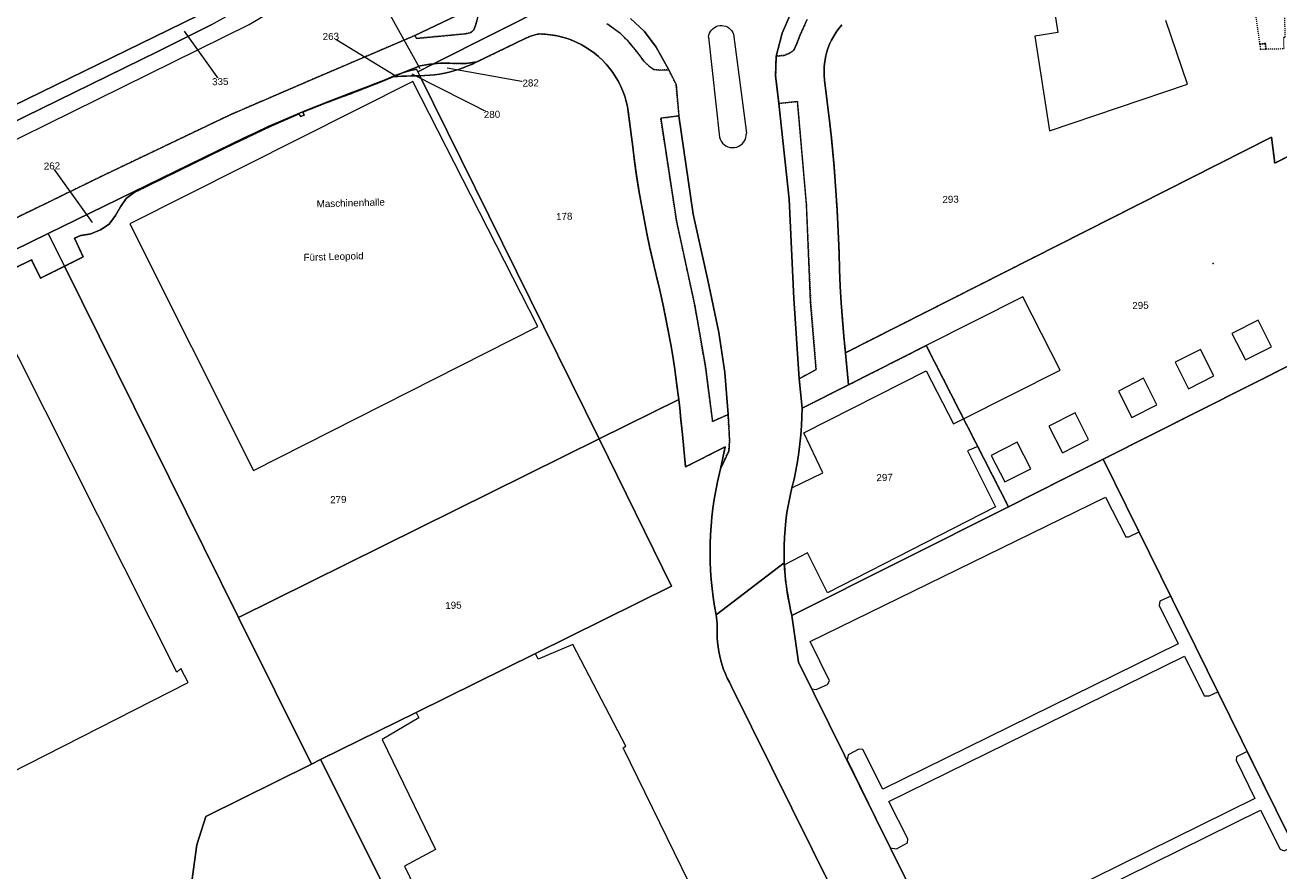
# Model space of a CAD drawing. Header units: millimetres. Extents: x -191 to 81095, y -508122 to 28741.
# Tile 152 of 255: x 5620 to 5745, y 10009 to 10093. Entities that reach past the tile are written whole.
import ezdxf

# ---------------------------------------------------------------- set-up
doc = ezdxf.new("R2010")
doc.units = ezdxf.units.MM
for name, pattern in [('VE22-087 DB - VST Hervest-Dorsten ALK VA2736$0$1', [0]), ('VE22-087 DB - VST Hervest-Dorsten ALK VA2736$0$2', [0.16, 0.06, -0.1]), ('VE22-087 DB - VST Hervest-Dorsten ALK VA2736$0$3', [0.26, 0.11, -0.15])]:
    doc.linetypes.add(name, pattern=pattern)
doc.layers.get('0').update_dxf_attribs({"color": 251})
for name, color, linetype, lineweight in [('VE22-087 DB - VST Hervest-Dorsten ALK VA2736$0$AX_BesondererBauwerkspunkt_G2100', 7, 'VE22-087 DB - VST Hervest-Dorsten ALK VA2736$0$1', 18), ('VE22-087 DB - VST Hervest-Dorsten ALK VA2736$0$AX_Flurstueck', 9, 'VE22-087 DB - VST Hervest-Dorsten ALK VA2736$0$1', 18), ('VE22-087 DB - VST Hervest-Dorsten ALK VA2736$0$AX_Gebaeude', 7, 'VE22-087 DB - VST Hervest-Dorsten ALK VA2736$0$1', 18), ('VE22-087 DB - VST Hervest-Dorsten ALK VA2736$0$AX_IndustrieUndGewerbeflaeche', 7, 'VE22-087 DB - VST Hervest-Dorsten ALK VA2736$0$1', 18), ('VE22-087 DB - VST Hervest-Dorsten ALK VA2736$0$AX_Platz', 7, 'VE22-087 DB - VST Hervest-Dorsten ALK VA2736$0$1', 18), ('VE22-087 DB - VST Hervest-Dorsten ALK VA2736$0$AX_SonstigesBauwerkOderSonstigeEinrichtung', 7, 'VE22-087 DB - VST Hervest-Dorsten ALK VA2736$0$1', 18), ('VE22-087 DB - VST Hervest-Dorsten ALK VA2736$0$AX_Strassenverkehr', 7, 'VE22-087 DB - VST Hervest-Dorsten ALK VA2736$0$1', 18), ('VE22-087 DB - VST Hervest-Dorsten ALK VA2736$0$AX_Strassenverkehrsanlage', 7, 'VE22-087 DB - VST Hervest-Dorsten ALK VA2736$0$1', 18), ('VE22-087 DB - VST Hervest-Dorsten ALK VA2736$0$AX_Vegetationsmerkmal', 7, 'VE22-087 DB - VST Hervest-Dorsten ALK VA2736$0$1', 18), ('VE22-087 DB - VST Hervest-Dorsten ALK VA2736$0$AX_Weg', 7, 'VE22-087 DB - VST Hervest-Dorsten ALK VA2736$0$1', 18)]:
    doc.layers.add(name, color=color, linetype=linetype, lineweight=lineweight)
doc.layers.add('XREF ALK Kataster', color=251, linetype='Continuous')
doc.styles.add('VE22-087 DB - VST Hervest-Dorsten ALK VA2736$0$0', font='arial.ttf')

# ---------------------------------------------------------------- blocks, each defined once
blk = doc.blocks.new('VE22-087 DB - VST Hervest-Dorsten ALK VA2736$0$99')
at = {"color": 0}
blk.add_point((0, 0), dxfattribs=at)
blk = doc.blocks.new('VE22-087 DB - VST Hervest-Dorsten ALK VA2736')
at = {"layer": 'VE22-087 DB - VST Hervest-Dorsten ALK VA2736$0$AX_Flurstueck', "linetype": 'VE22-087 DB - VST Hervest-Dorsten ALK VA2736$0$1', "lineweight": 13, "ltscale": 0.5}
for points in [[(5631.28, 10148.99, 0), (5590.44, 10129.01, 0), (5589, 10128.31, 0), (5592.67, 10120.81, 0), (5596.78, 10122.81, 0), (5615.88, 10083.81, 0), (5654.04, 10102.48, 0)], [(5809.93, 10112.81, 0), (5744.36, 10079.51, 0), (5744.04, 10082.08, 0), (5701.62, 10060.63, 0), (5701.93, 10057.44, 0), (5709.66, 10061.35, 0), (5717.85, 10045.31, 0), (5723.37, 10048.09, 0), (5727.28, 10050.05, 0), (5760.97, 10067.01, 0), (5760.65, 10084.41, 0), (5790.39, 10099.55, 0), (5811.24, 10110.17, 0)], [(5654.04, 10102.48, 0), (5615.88, 10083.81, 0), (5616.54, 10082.48, 0), (5633.19, 10090.62, 0), (5638.49, 10093.29, 0), (5643.64, 10096.15, 0), (5648.76, 10099.36, 0)], [(5664.93, 10089.58, 0), (5664.49, 10089.37, 0), (5664.04, 10089.18, 0), (5663.58, 10089, 0), (5663.12, 10088.84, 0), (5662.65, 10088.7, 0), (5662.18, 10088.57, 0), (5661.7, 10088.47, 0), (5661.22, 10088.38, 0), (5660.73, 10088.31, 0), (5660.24, 10088.25, 0), (5659.76, 10088.22, 0), (5659.27, 10088.2, 0), (5659.25, 10088.2, 0), (5677.12, 10052.07, 0), (5685.03, 10055.99, 0), (5684.85, 10057.36, 0), (5684.66, 10058.73, 0), (5684.46, 10060.09, 0), (5684.23, 10061.45, 0), (5683.98, 10062.81, 0), (5683.72, 10064.17, 0), (5683.44, 10065.52, 0), (5683.14, 10066.87, 0), (5682.82, 10068.22, 0), (5682.48, 10069.64, 0), (5682.16, 10071.06, 0), (5681.86, 10072.49, 0), (5681.58, 10073.92, 0), (5681.31, 10075.36, 0), (5681.07, 10076.79, 0), (5680.84, 10078.24, 0), (5680.64, 10079.68, 0), (5680.45, 10081.13, 0), (5680.01, 10084.61, 0), (5679.92, 10085.14, 0), (5679.8, 10085.65, 0), (5679.65, 10086.16, 0), (5679.47, 10086.66, 0), (5679.26, 10087.15, 0), (5679.02, 10087.63, 0), (5678.75, 10088.09, 0), (5678.46, 10088.53, 0), (5678.14, 10088.96, 0), (5677.8, 10089.37, 0), (5677.43, 10089.75, 0), (5677.04, 10090.12, 0), (5676.63, 10090.46, 0), (5676.21, 10090.77, 0), (5675.76, 10091.06, 0), (5675.3, 10091.32, 0), (5674.82, 10091.56, 0), (5674.33, 10091.77, 0), (5673.83, 10091.94, 0), (5673.32, 10092.09, 0), (5672.8, 10092.21, 0), (5672.27, 10092.29, 0), (5671.74, 10092.35, 0), (5671.21, 10092.37, 0), (5670.97, 10092.34, 0), (5670.73, 10092.29, 0), (5670.49, 10092.23, 0), (5670.26, 10092.15, 0), (5670.04, 10092.06, 0), (5669.81, 10091.95, 0)], [(5657.53, 10088.49, 0), (5657.15, 10088.36, 0), (5656.78, 10088.22, 0), (5656.41, 10088.08, 0), (5656.46, 10088.08, 0), (5656.52, 10088.09, 0), (5656.58, 10088.09, 0)], [(5658.92, 10088.87, 0), (5658.69, 10088.81, 0), (5658.46, 10088.76, 0), (5658.22, 10088.69, 0), (5657.99, 10088.63, 0), (5657.76, 10088.56, 0), (5657.53, 10088.49, 0), (5656.58, 10088.09, 0), (5657.03, 10088.13, 0), (5657.47, 10088.16, 0), (5657.92, 10088.18, 0), (5658.36, 10088.2, 0), (5658.81, 10088.2, 0), (5659.25, 10088.2, 0), (5659.05, 10088.61, 0)], [(5660.63, 10089.4, 0), (5660.25, 10089.36, 0), (5659.28, 10089.21, 0), (5658.11, 10088.72, 0), (5657.53, 10088.49, 0), (5657.76, 10088.56, 0), (5657.99, 10088.63, 0), (5658.22, 10088.69, 0), (5658.46, 10088.76, 0), (5658.69, 10088.81, 0), (5658.92, 10088.87, 0), (5659.05, 10088.61, 0)], [(5664.93, 10089.58, 0), (5664.26, 10089.48, 0), (5663.76, 10089.43, 0), (5663.26, 10089.42, 0), (5662.25, 10089.45, 0), (5661.24, 10089.46, 0), (5660.63, 10089.4, 0), (5659.05, 10088.61, 0), (5659.25, 10088.2, 0), (5659.27, 10088.2, 0), (5659.76, 10088.22, 0), (5660.24, 10088.25, 0), (5660.73, 10088.31, 0), (5661.22, 10088.38, 0), (5661.7, 10088.47, 0), (5662.18, 10088.57, 0), (5662.65, 10088.7, 0), (5663.12, 10088.84, 0), (5663.58, 10089, 0), (5664.04, 10089.18, 0), (5664.49, 10089.37, 0)], [(5656.58, 10088.09, 0), (5656.52, 10088.09, 0), (5656.46, 10088.08, 0), (5656.41, 10088.08, 0), (5655.63, 10087.75, 0), (5654.85, 10087.44, 0), (5654.07, 10087.13, 0), (5653.29, 10086.83, 0), (5652.5, 10086.53, 0), (5651.72, 10086.23, 0), (5650.44, 10085.75, 0), (5649.18, 10085.26, 0), (5647.92, 10084.75, 0), (5646.66, 10084.22, 0), (5645.41, 10083.69, 0), (5644.17, 10083.14, 0), (5642.93, 10082.57, 0), (5641.7, 10082, 0), (5640.48, 10081.4, 0), (5622.27, 10072.49, 0), (5623.88, 10069.24, 0), (5625.74, 10070.17, 0), (5624.89, 10072.03, 0), (5625.49, 10072.3, 0), (5626.52, 10072.48, 0), (5627.47, 10072.88, 0), (5628.34, 10073.43, 0), (5628.95, 10074.3, 0), (5629.47, 10075.16, 0), (5630.03, 10075.98, 0), (5630.82, 10076.59, 0), (5639.83, 10081.01, 0), (5644.37, 10083.17, 0), (5647.23, 10084.43, 0), (5647.37, 10084.15, 0), (5647.74, 10084.29, 0), (5647.61, 10084.59, 0), (5649.94, 10085.52, 0), (5652.76, 10086.56, 0), (5655.56, 10087.68, 0)], [(5656.58, 10088.09, 0), (5655.56, 10087.68, 0), (5652.76, 10086.56, 0), (5649.94, 10085.52, 0), (5647.61, 10084.59, 0), (5647.74, 10084.29, 0), (5647.37, 10084.15, 0), (5647.23, 10084.43, 0), (5644.37, 10083.17, 0), (5639.83, 10081.01, 0), (5630.82, 10076.59, 0), (5630.03, 10075.98, 0), (5629.47, 10075.16, 0), (5628.95, 10074.3, 0), (5628.34, 10073.43, 0), (5627.47, 10072.88, 0), (5626.52, 10072.48, 0), (5625.49, 10072.3, 0), (5624.89, 10072.03, 0), (5625.74, 10070.17, 0), (5623.88, 10069.24, 0), (5641.21, 10034.28, 0), (5677.12, 10052.07, 0), (5659.25, 10088.2, 0), (5658.81, 10088.2, 0), (5658.36, 10088.2, 0), (5657.92, 10088.18, 0), (5657.47, 10088.16, 0), (5657.03, 10088.13, 0)], [(5709.66, 10061.35, 0), (5701.93, 10057.44, 0), (5697.31, 10055.13, 0), (5697.29, 10054.24, 0), (5697.25, 10053.35, 0), (5697.18, 10052.46, 0), (5697.09, 10051.57, 0), (5696.98, 10050.69, 0), (5696.85, 10049.81, 0), (5696.69, 10048.93, 0), (5696.51, 10048.06, 0), (5696.3, 10047.19, 0), (5696.11, 10046.38, 0), (5695.94, 10045.56, 0), (5695.8, 10044.73, 0), (5695.69, 10043.9, 0), (5695.61, 10043.07, 0), (5695.55, 10042.24, 0), (5695.51, 10041.4, 0), (5695.51, 10040.56, 0), (5695.53, 10039.73, 0), (5695.56, 10039.13, 0), (5695.61, 10038.54, 0), (5695.67, 10037.96, 0), (5695.74, 10037.37, 0), (5695.83, 10036.78, 0), (5695.93, 10036.2, 0), (5696.04, 10035.62, 0), (5696.16, 10035.04, 0), (5696.3, 10034.47, 0), (5717.85, 10045.31, 0)], [(5684.32, 10037.41, 0), (5677.12, 10052.07, 0), (5641.21, 10034.28, 0), (5648.46, 10019.68, 0), (5649.38, 10020.14, 0), (5658.9, 10024.84, 0), (5670.77, 10030.71, 0)], [(5637.06, 10011.65, 0), (5636.37, 10006.58, 0), (5636.31, 10004.52, 0), (5636.84, 10002.68, 0), (5664.57, 9946.92, 0), (5681.76, 9955.54, 0), (5649.38, 10020.14, 0), (5648.46, 10019.68, 0), (5637.95, 10014.48, 0)]]:
    blk.add_polyline3d(points, close=True, dxfattribs=at)
for points in [[(5638.49, 10093.29, 0), (5633.19, 10090.62, 0), (5616.54, 10082.48, 0), (5542.58, 10046.34, 0), (5538.97, 10044.57, 0), (5499.3, 10025.19, 0)], [(5585.95, 10054.72, 0), (5622.27, 10072.49, 0), (5640.48, 10081.4, 0), (5641.7, 10082, 0), (5642.93, 10082.57, 0), (5644.17, 10083.14, 0), (5645.41, 10083.69, 0), (5646.66, 10084.22, 0), (5647.92, 10084.75, 0), (5649.18, 10085.26, 0), (5650.44, 10085.75, 0), (5651.72, 10086.23, 0), (5652.5, 10086.53, 0), (5653.29, 10086.83, 0), (5654.07, 10087.13, 0), (5654.85, 10087.44, 0), (5655.63, 10087.75, 0), (5656.41, 10088.08, 0), (5656.78, 10088.22, 0), (5657.15, 10088.36, 0), (5657.53, 10088.49, 0), (5658.11, 10088.72, 0), (5659.28, 10089.21, 0), (5660.25, 10089.36, 0), (5660.63, 10089.4, 0), (5672.56, 10095.4, 0)], [(5672.56, 10095.4, 0), (5660.63, 10089.4, 0), (5661.24, 10089.46, 0), (5662.25, 10089.45, 0), (5663.26, 10089.42, 0), (5663.76, 10089.43, 0), (5664.26, 10089.48, 0), (5664.93, 10089.58, 0), (5669.81, 10091.95, 0), (5670.04, 10092.06, 0), (5670.26, 10092.15, 0), (5670.49, 10092.23, 0), (5670.73, 10092.29, 0), (5670.97, 10092.34, 0), (5671.21, 10092.37, 0), (5671.74, 10092.35, 0), (5672.27, 10092.29, 0), (5672.8, 10092.21, 0), (5673.32, 10092.09, 0), (5673.83, 10091.94, 0), (5674.33, 10091.77, 0), (5674.82, 10091.56, 0), (5675.3, 10091.32, 0), (5675.76, 10091.06, 0), (5676.21, 10090.77, 0), (5676.63, 10090.46, 0), (5677.04, 10090.12, 0), (5677.43, 10089.75, 0), (5677.8, 10089.37, 0), (5678.14, 10088.96, 0), (5678.46, 10088.53, 0), (5678.75, 10088.09, 0), (5679.02, 10087.63, 0), (5679.26, 10087.15, 0), (5679.47, 10086.66, 0), (5679.65, 10086.16, 0), (5679.8, 10085.65, 0), (5679.92, 10085.14, 0), (5680.01, 10084.61, 0), (5680.45, 10081.13, 0), (5680.64, 10079.68, 0), (5680.84, 10078.24, 0), (5681.07, 10076.79, 0), (5681.31, 10075.36, 0), (5681.58, 10073.92, 0), (5681.86, 10072.49, 0), (5682.16, 10071.06, 0), (5682.48, 10069.64, 0), (5682.82, 10068.22, 0), (5683.14, 10066.87, 0), (5683.44, 10065.52, 0), (5683.72, 10064.17, 0), (5683.98, 10062.81, 0), (5684.23, 10061.45, 0), (5684.46, 10060.09, 0), (5684.66, 10058.73, 0), (5684.85, 10057.36, 0), (5685.03, 10055.99, 0), (5685.09, 10055.41, 0), (5685.16, 10054.83, 0), (5685.22, 10054.25, 0), (5685.28, 10053.66, 0), (5685.33, 10053.08, 0), (5685.39, 10052.5, 0), (5685.71, 10049.28, 0), (5689.66, 10051.28, 0), (5689.17, 10049.07, 0), (5688.88, 10047.79, 0), (5688.71, 10046.92, 0), (5688.56, 10046.04, 0), (5688.43, 10045.16, 0), (5688.33, 10044.28, 0), (5688.25, 10043.39, 0), (5688.19, 10042.51, 0), (5688.16, 10041.62, 0), (5688.15, 10040.73, 0), (5688.17, 10039.84, 0), (5688.2, 10038.95, 0), (5688.27, 10038.07, 0), (5688.35, 10037.18, 0), (5688.46, 10036.3, 0), (5688.59, 10035.42, 0), (5688.74, 10034.55, 0), (5695.53, 10039.73, 0), (5695.51, 10040.56, 0), (5695.51, 10041.4, 0), (5695.55, 10042.24, 0), (5695.61, 10043.07, 0), (5695.69, 10043.9, 0), (5695.8, 10044.73, 0), (5695.94, 10045.56, 0), (5696.11, 10046.38, 0), (5696.3, 10047.19, 0), (5696.51, 10048.06, 0), (5696.69, 10048.93, 0), (5696.85, 10049.81, 0), (5696.98, 10050.69, 0), (5697.09, 10051.57, 0), (5697.18, 10052.46, 0), (5697.25, 10053.35, 0), (5697.29, 10054.24, 0), (5697.31, 10055.13, 0), (5701.93, 10057.44, 0), (5701.62, 10060.63, 0), (5701.46, 10062.29, 0), (5701.32, 10063.94, 0), (5701.2, 10065.6, 0), (5701.11, 10067.25, 0), (5701.04, 10068.91, 0), (5700.99, 10070.57, 0), (5700.94, 10072.01, 0), (5700.87, 10073.44, 0), (5700.79, 10074.87, 0), (5700.7, 10076.3, 0), (5700.6, 10077.73, 0), (5700.49, 10079.16, 0), (5700.36, 10080.59, 0), (5700.22, 10082.02, 0), (5700.07, 10083.45, 0), (5699.55, 10087.78, 0), (5699.5, 10088.23, 0), (5699.49, 10088.68, 0), (5699.51, 10089.14, 0), (5699.56, 10089.59, 0), (5699.64, 10090.04, 0), (5699.75, 10090.49, 0), (5699.88, 10090.92, 0), (5700.05, 10091.35, 0), (5700.24, 10091.76, 0), (5700.46, 10092.16, 0), (5700.7, 10092.54, 0), (5700.97, 10092.91, 0), (5701.26, 10093.26, 0)], [(5701.26, 10093.26, 0), (5700.97, 10092.91, 0), (5700.7, 10092.54, 0), (5700.46, 10092.16, 0), (5700.24, 10091.76, 0), (5700.05, 10091.35, 0), (5699.88, 10090.92, 0), (5699.75, 10090.49, 0), (5699.64, 10090.04, 0), (5699.56, 10089.59, 0), (5699.51, 10089.14, 0), (5699.49, 10088.68, 0), (5699.5, 10088.23, 0), (5699.55, 10087.78, 0), (5700.07, 10083.45, 0), (5700.22, 10082.02, 0), (5700.36, 10080.59, 0), (5700.49, 10079.16, 0), (5700.6, 10077.73, 0), (5700.7, 10076.3, 0), (5700.79, 10074.87, 0), (5700.87, 10073.44, 0), (5700.94, 10072.01, 0), (5700.99, 10070.57, 0), (5701.04, 10068.91, 0), (5701.11, 10067.25, 0), (5701.2, 10065.6, 0), (5701.32, 10063.94, 0), (5701.46, 10062.29, 0), (5701.62, 10060.63, 0), (5744.04, 10082.08, 0), (5744.36, 10079.51, 0), (5809.93, 10112.81, 0)], [(5760.97, 10067.01, 0), (5727.28, 10050.05, 0), (5723.37, 10048.09, 0), (5717.85, 10045.31, 0), (5696.3, 10034.47, 0), (5696.16, 10035.04, 0), (5696.04, 10035.62, 0), (5695.93, 10036.2, 0), (5695.83, 10036.78, 0), (5695.74, 10037.37, 0), (5695.67, 10037.96, 0), (5695.61, 10038.54, 0), (5695.56, 10039.13, 0), (5695.53, 10039.73, 0), (5688.74, 10034.55, 0), (5688.79, 10034.25, 0), (5688.82, 10033.95, 0), (5688.84, 10033.66, 0), (5688.85, 10033.36, 0), (5688.86, 10033.06, 0), (5688.85, 10032.76, 0), (5688.86, 10032.3, 0), (5688.89, 10031.83, 0), (5688.95, 10031.37, 0), (5689.02, 10030.91, 0), (5689.11, 10030.45, 0), (5689.22, 10030, 0), (5689.35, 10029.55, 0), (5689.5, 10029.11, 0), (5689.67, 10028.67, 0), (5689.86, 10028.24, 0), (5690.07, 10027.83, 0), (5690.29, 10027.42, 0), (5716.36, 9974.81, 0)], [(5659.3, 10088.91, 0), (5655.04, 10096.57, 0)], [(5635.8, 10092.63, 0), (5639.39, 10087.63, 0)], [(5656.81, 10088.21, 0), (5650.4, 10092.12, 0)], [(5661.97, 10089.01, 0), (5670.29, 10087.49, 0)], [(5658.46, 10088.4, 0), (5666.44, 10084.36, 0)], [(5626.66, 10073.6, 0), (5622.64, 10079.23, 0)], [(5612.37, 10065.88, 0), (5620.61, 10069.88, 0), (5621.49, 10068.06, 0), (5623.88, 10069.24, 0), (5622.27, 10072.49, 0), (5585.95, 10054.72, 0)], [(5736.81, 9907.36, 0), (5730.97, 9945.2, 0), (5717.12, 9973.25, 0), (5681.76, 9955.54, 0), (5664.57, 9946.92, 0), (5636.84, 10002.68, 0), (5636.31, 10004.52, 0), (5636.37, 10006.58, 0), (5637.06, 10011.65, 0), (5637.95, 10014.48, 0), (5648.46, 10019.68, 0), (5641.21, 10034.28, 0), (5623.88, 10069.24, 0), (5621.49, 10068.06, 0), (5620.61, 10069.88, 0), (5612.37, 10065.88, 0)], [(5716.36, 9974.81, 0), (5690.29, 10027.42, 0), (5690.07, 10027.83, 0), (5689.86, 10028.24, 0), (5689.67, 10028.67, 0), (5689.5, 10029.11, 0), (5689.35, 10029.55, 0), (5689.22, 10030, 0), (5689.11, 10030.45, 0), (5689.02, 10030.91, 0), (5688.95, 10031.37, 0), (5688.89, 10031.83, 0), (5688.86, 10032.3, 0), (5688.85, 10032.76, 0), (5688.86, 10033.06, 0), (5688.85, 10033.36, 0), (5688.84, 10033.66, 0), (5688.82, 10033.95, 0), (5688.79, 10034.25, 0), (5688.74, 10034.55, 0), (5688.59, 10035.42, 0), (5688.46, 10036.3, 0), (5688.35, 10037.18, 0), (5688.27, 10038.07, 0), (5688.2, 10038.95, 0), (5688.17, 10039.84, 0), (5688.15, 10040.73, 0), (5688.16, 10041.62, 0), (5688.19, 10042.51, 0), (5688.25, 10043.39, 0), (5688.33, 10044.28, 0), (5688.43, 10045.16, 0), (5688.56, 10046.04, 0), (5688.71, 10046.92, 0), (5688.88, 10047.79, 0), (5689.17, 10049.07, 0), (5689.66, 10051.28, 0), (5685.71, 10049.28, 0), (5685.39, 10052.5, 0), (5685.33, 10053.08, 0), (5685.28, 10053.66, 0), (5685.22, 10054.25, 0), (5685.16, 10054.83, 0), (5685.09, 10055.41, 0), (5685.03, 10055.99, 0), (5677.12, 10052.07, 0), (5684.32, 10037.41, 0), (5670.77, 10030.71, 0), (5658.9, 10024.84, 0), (5649.38, 10020.14, 0), (5681.76, 9955.54, 0)]]:
    blk.add_polyline3d(points, dxfattribs=at)
at = {"layer": 'VE22-087 DB - VST Hervest-Dorsten ALK VA2736$0$AX_Gebaeude', "color": 7, "linetype": 'VE22-087 DB - VST Hervest-Dorsten ALK VA2736$0$1', "lineweight": 13, "ltscale": 0.5}
blk.add_polyline3d([(5720.91, 10104.49, 0), (5722.76, 10092.52, 0), (5720.48, 10092.16, 0), (5721.94, 10082.72, 0), (5735.66, 10087.36, 0), (5733.51, 10093.7, 0)], dxfattribs=at)
for points in [[(5611.35, 10015.17, 0), (5636.21, 10027.8, 0), (5635.46, 10029.19, 0), (5635.08, 10028.84, 0), (5616.69, 10065.32, 0), (5617.12, 10065.56, 0), (5616.47, 10066.69, 0), (5615.21, 10066.14, 0), (5615.42, 10065.81, 0), (5610.54, 10063.49, 0), (5610.31, 10063.83, 0), (5597.54, 10057.3, 0), (5597.71, 10056.86, 0), (5593.29, 10054.72, 0), (5593.1, 10055.06, 0), (5591.78, 10054.43, 0), (5592.4, 10052.97, 0), (5592.86, 10053.2, 0), (5611.04, 10016.61, 0), (5610.79, 10016.38, 0)], [(5702.16, 9974.95, 0), (5679.51, 10021.31, 0), (5679.76, 10021.49, 0), (5674.5, 10031.59, 0), (5671.04, 10030.14, 0), (5670.77, 10030.71, 0), (5658.9, 10024.84, 0), (5659.17, 10024.28, 0), (5655.5, 10022.13, 0), (5660.81, 10011.2, 0), (5657.72, 10009.52, 0), (5665.33, 9993.82, 0), (5668.9, 9995.38, 0), (5670.06, 9993, 0), (5669.73, 9992.82, 0), (5670.41, 9991.38, 0), (5670.72, 9991.56, 0), (5675.11, 9982.17, 0), (5674.21, 9981.7, 0), (5676.08, 9978.03, 0), (5676.95, 9978.39, 0), (5683.19, 9965.64, 0)]]:
    blk.add_polyline3d(points, close=True, dxfattribs=at)
at = {"layer": 'VE22-087 DB - VST Hervest-Dorsten ALK VA2736$0$AX_SonstigesBauwerkOderSonstigeEinrichtung', "color": 7, "linetype": 'VE22-087 DB - VST Hervest-Dorsten ALK VA2736$0$3', "lineweight": 13, "ltscale": 0.5}
for points in [[(5742.33, 10095.06, 0), (5742.86, 10091.34, 0), (5743.41, 10091.42, 0), (5743.48, 10090.87, 0), (5745.28, 10090.91, 0), (5745.26, 10092.04, 0), (5745.4, 10092.04, 0), (5745.32, 10095.68, 0), (5742.8, 10095.28, 0), (5742.82, 10095.14, 0)], [(5742.86, 10091.34, 0), (5742.93, 10090.86, 0), (5743.48, 10090.87, 0), (5743.41, 10091.42, 0)]]:
    blk.add_polyline3d(points, close=True, dxfattribs=at)
at = {"layer": 'VE22-087 DB - VST Hervest-Dorsten ALK VA2736$0$AX_Strassenverkehr', "color": 253, "linetype": 'VE22-087 DB - VST Hervest-Dorsten ALK VA2736$0$1', "lineweight": 13, "ltscale": 0.5, "true_color": 0x999999}
for points in [[(5696.08, 10094.21, 0), (5695.33, 10092.46, 0), (5694.73, 10090.17, 0), (5695.51, 10090.23, 0), (5695.98, 10090.42, 0), (5696.49, 10090.75, 0), (5696.8, 10091.42, 0), (5697.13, 10092.29, 0), (5697.81, 10093.82, 0)], [(5677.88, 10093.41, 0), (5679.17, 10092.48, 0), (5679.88, 10091.75, 0), (5680.82, 10090.63, 0), (5681.55, 10089.67, 0), (5682.04, 10089.18, 0), (5682.56, 10088.82, 0), (5683.07, 10088.77, 0), (5684.04, 10088.8, 0), (5682.77, 10091.05, 0), (5681.62, 10092.6, 0), (5680.23, 10093.91, 0)]]:
    blk.add_polyline3d(points, dxfattribs=at)
for points in [[(5664.97, 10095.18, 0), (5658.77, 10092.22, 0), (5658.94, 10091.93, 0), (5663.8, 10092.39, 0), (5664.36, 10092.52, 0), (5664.63, 10092.78, 0), (5664.81, 10093.2, 0), (5665.03, 10094.02, 0)], [(5696.84, 10085.64, 0), (5695, 10085.45, 0), (5696.01, 10075.93, 0), (5696.49, 10066.05, 0), (5697.02, 10058.05, 0), (5698.7, 10058.97, 0), (5698.16, 10065.7, 0), (5697.73, 10075.38, 0)], [(5685.05, 10084.21, 0), (5683.23, 10083.98, 0), (5684.81, 10073.74, 0), (5686.63, 10065.32, 0), (5687.68, 10059.23, 0), (5688.4, 10053.8, 0), (5689.94, 10054.48, 0), (5689.61, 10058.68, 0), (5689.01, 10062.65, 0), (5687.91, 10067.85, 0), (5686.45, 10074.42, 0)]]:
    blk.add_polyline3d(points, close=True, dxfattribs=at)
at = {"layer": 'VE22-087 DB - VST Hervest-Dorsten ALK VA2736$0$AX_Strassenverkehrsanlage', "color": 7, "linetype": 'VE22-087 DB - VST Hervest-Dorsten ALK VA2736$0$1', "lineweight": 13, "ltscale": 0.5, "true_color": 0xf7f7f0}
for points in [[(5688, 10092.05, 0), (5688.03, 10092.24, 0), (5688.09, 10092.43, 0), (5688.18, 10092.6, 0), (5688.29, 10092.76, 0), (5688.43, 10092.89, 0), (5688.58, 10093.01, 0), (5688.75, 10093.1, 0), (5688.93, 10093.17, 0), (5689.12, 10093.2, 0), (5689.32, 10093.21, 0), (5689.51, 10093.19, 0), (5689.7, 10093.14, 0), (5689.87, 10093.06, 0), (5690.04, 10092.95, 0), (5690.18, 10092.82, 0), (5690.3, 10092.68, 0), (5690.4, 10092.51, 0), (5690.48, 10092.33, 0)], [(5690.48, 10092.33, 0), (5691.76, 10082.49, 0)], [(5688, 10092.05, 0), (5689.07, 10082.1, 0)], [(5694.73, 10090.17, 0), (5694.67, 10088.21, 0), (5695, 10085.45, 0)], [(5684.04, 10088.8, 0), (5684.76, 10087.32, 0), (5685.05, 10084.21, 0)], [(5689.07, 10082.1, 0), (5689.14, 10081.89, 0), (5689.24, 10081.69, 0), (5689.38, 10081.51, 0), (5689.54, 10081.35, 0), (5689.72, 10081.23, 0), (5689.93, 10081.13, 0), (5690.14, 10081.07, 0), (5690.37, 10081.05, 0), (5690.59, 10081.06, 0), (5690.81, 10081.11, 0), (5691.02, 10081.2, 0), (5691.21, 10081.32, 0), (5691.38, 10081.47, 0), (5691.52, 10081.64, 0), (5691.63, 10081.84, 0), (5691.71, 10082.05, 0), (5691.75, 10082.27, 0), (5691.76, 10082.49, 0)], [(5697.02, 10058.05, 0), (5697.31, 10055.13, 0)], [(5689.94, 10054.48, 0), (5690.09, 10051.87, 0), (5690, 10050.84, 0), (5689.17, 10049.07, 0)]]:
    blk.add_polyline3d(points, dxfattribs=at)
at = {"layer": 'VE22-087 DB - VST Hervest-Dorsten ALK VA2736$0$AX_Vegetationsmerkmal', "color": 7, "linetype": 'VE22-087 DB - VST Hervest-Dorsten ALK VA2736$0$1', "lineweight": 13, "ltscale": 0.5}
for points in [[(5742.69, 10063.88, 0), (5740.1, 10062.56, 0), (5741.43, 10059.93, 0), (5744.02, 10061.24, 0)], [(5736.96, 10060.97, 0), (5734.44, 10059.69, 0), (5735.78, 10057.06, 0), (5738.29, 10058.33, 0)], [(5731.29, 10058.09, 0), (5728.79, 10056.82, 0), (5730.13, 10054.19, 0), (5732.63, 10055.46, 0)], [(5724.49, 10054.64, 0), (5721.88, 10053.32, 0), (5723.22, 10050.68, 0), (5725.82, 10052.01, 0)], [(5718.73, 10051.72, 0), (5716.14, 10050.41, 0), (5716.14, 10050.41, 0), (5717.48, 10047.77, 0), (5720.07, 10049.09, 0)], [(5732.92, 10035.91, 0), (5732.86, 10035.48, 0), (5734.75, 10031.66, 0), (5705.34, 10017.19, 0), (5705.33, 10017.19, 0), (5703.35, 10021.13, 0), (5702.96, 10021.16, 0), (5701.88, 10020.62, 0), (5701.78, 10020.1, 0), (5706.09, 10011.37, 0), (5706.69, 10011.25, 0), (5707.81, 10011.85, 0), (5707.82, 10012.24, 0), (5705.95, 10015.96, 0), (5735.37, 10030.42, 0), (5737.32, 10026.48, 0), (5737.84, 10026.47, 0), (5738.7, 10026.88, 0), (5734, 10036.41, 0)], [(5741.62, 10020.96, 0), (5740.55, 10020.42, 0), (5740.5, 10020.08, 0), (5742.38, 10016.27, 0), (5712.95, 10001.74, 0), (5712.94, 10001.74, 0), (5710.94, 10005.75, 0), (5710.61, 10005.81, 0), (5709.51, 10005.19, 0), (5709.41, 10004.67, 0), (5713.7, 9995.99, 0), (5714.27, 9995.84, 0), (5715.31, 9996.34, 0), (5715.43, 9996.74, 0), (5713.52, 10000.57, 0), (5742.94, 10015.09, 0), (5744.9, 10011.23, 0), (5745.3, 10011.07, 0), (5746.27, 10011.54, 0)]]:
    blk.add_polyline3d(points, close=True, dxfattribs=at)
at = {"layer": 'VE22-087 DB - VST Hervest-Dorsten ALK VA2736$0$AX_BesondererBauwerkspunkt_G2100', "color": 7, "xscale": 0.5, "yscale": 0.5, "zscale": 0.5}
for p, rotation in [((5742.86, 10091.34), 1.589482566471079), ((5743.41, 10091.42), 1.589482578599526), ((5742.93, 10090.86), 1.589482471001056), ((5743.48, 10090.87), 1.589482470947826)]:
    blk.add_blockref('VE22-087 DB - VST Hervest-Dorsten ALK VA2736$0$99', p, dxfattribs=dict(at, rotation=rotation))
at = {"layer": 'VE22-087 DB - VST Hervest-Dorsten ALK VA2736$0$AX_Weg', "color": 7, "xscale": 0.5, "yscale": 0.5, "zscale": 0.5, "rotation": 1.589478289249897}
blk.add_blockref('VE22-087 DB - VST Hervest-Dorsten ALK VA2736$0$99', (5738.23, 10069.51), dxfattribs=at)
at = {"layer": 'VE22-087 DB - VST Hervest-Dorsten ALK VA2736$0$AX_Flurstueck', "char_height": 0.7, "attachment_point": 2, "rotation": 1.5895, "style": 'VE22-087 DB - VST Hervest-Dorsten ALK VA2736$0$0', "bg_fill": 3, "box_fill_scale": 1, "bg_fill_color": 256, "bg_fill_transparency": 0}
for s, insert in [('263', (5650.39, 10092.47)), ('335', (5639.38, 10087.98)), ('282', (5670.28, 10087.84)), ('280', (5666.43, 10084.71)), ('262', (5622.63, 10079.58)), ('293', (5712.08, 10076.26)), ('178', (5673.62, 10074.56)), ('295', (5730.98, 10065.7)), ('297', (5705.51, 10048.57)), ('279', (5651.13, 10046.37)), ('195', (5662.59, 10035.85))]:
    blk.add_mtext(s, dxfattribs=dict(at, insert=insert))
at = {"layer": 'VE22-087 DB - VST Hervest-Dorsten ALK VA2736$0$AX_Gebaeude', "color": 7, "linetype": 'VE22-087 DB - VST Hervest-Dorsten ALK VA2736$0$1', "lineweight": 13, "ltscale": 0.5}
blk.add_polyline3d([(5658.55, 10087.62, 0), (5630.38, 10073.46, 0), (5642.71, 10048.91, 0), (5671.01, 10063.24, 0)], close=True, dxfattribs=at)
at = {"layer": 'VE22-087 DB - VST Hervest-Dorsten ALK VA2736$0$AX_IndustrieUndGewerbeflaeche', "color": 253, "linetype": 'VE22-087 DB - VST Hervest-Dorsten ALK VA2736$0$1', "lineweight": 13, "ltscale": 0.5, "true_color": 0x999999}
for points in [[(5760.97, 10067.01, 0), (5727.28, 10050.05, 0), (5749.12, 10005.75, 0)], [(5716.36, 9974.81, 0), (5690.29, 10027.42, 0), (5690.07, 10027.83, 0), (5689.86, 10028.24, 0), (5689.67, 10028.67, 0), (5689.5, 10029.11, 0), (5689.35, 10029.55, 0), (5689.22, 10030, 0), (5689.11, 10030.45, 0), (5689.02, 10030.91, 0), (5688.95, 10031.37, 0), (5688.89, 10031.83, 0), (5688.86, 10032.3, 0), (5688.85, 10032.76, 0), (5688.86, 10033.06, 0), (5688.85, 10033.36, 0), (5688.84, 10033.66, 0), (5688.82, 10033.95, 0), (5688.79, 10034.25, 0), (5688.74, 10034.55, 0), (5688.59, 10035.42, 0), (5688.46, 10036.3, 0), (5688.35, 10037.18, 0), (5688.27, 10038.07, 0), (5688.2, 10038.95, 0), (5688.17, 10039.84, 0), (5688.15, 10040.73, 0), (5688.16, 10041.62, 0), (5688.19, 10042.51, 0), (5688.25, 10043.39, 0), (5688.33, 10044.28, 0), (5688.43, 10045.16, 0), (5688.56, 10046.04, 0), (5688.71, 10046.92, 0), (5688.88, 10047.79, 0), (5689.17, 10049.07, 0), (5689.66, 10051.28, 0), (5685.71, 10049.28, 0), (5685.39, 10052.5, 0), (5685.33, 10053.08, 0), (5685.28, 10053.66, 0), (5685.22, 10054.25, 0), (5685.16, 10054.83, 0), (5685.09, 10055.41, 0), (5685.03, 10055.99, 0), (5677.12, 10052.07, 0), (5641.21, 10034.28, 0), (5648.46, 10019.68, 0), (5637.95, 10014.48, 0), (5637.06, 10011.65, 0), (5636.37, 10006.58, 0)]]:
    blk.add_polyline3d(points, dxfattribs=at)
at = {"layer": 'VE22-087 DB - VST Hervest-Dorsten ALK VA2736$0$AX_Platz', "color": 254, "linetype": 'VE22-087 DB - VST Hervest-Dorsten ALK VA2736$0$1', "lineweight": 13, "ltscale": 0.5, "true_color": 0xd9ffd9}
blk.add_polyline3d([(5723.37, 10048.09, 0), (5717.85, 10045.31, 0), (5696.3, 10034.47, 0), (5696.96, 10029.85, 0), (5716.76, 9989.8, 0), (5720.18, 9982.89, 0), (5752.59, 9998.71, 0), (5749.12, 10005.75, 0), (5727.28, 10050.05, 0)], close=True, dxfattribs=at)
at = {"layer": 'VE22-087 DB - VST Hervest-Dorsten ALK VA2736$0$AX_Vegetationsmerkmal', "color": 7, "linetype": 'VE22-087 DB - VST Hervest-Dorsten ALK VA2736$0$1', "lineweight": 13, "ltscale": 0.5}
for points in [[(5719.27, 10066.2, 0), (5709.66, 10061.35, 0), (5701.93, 10057.44, 0), (5697.31, 10055.13, 0), (5697.29, 10054.24, 0), (5697.25, 10053.35, 0), (5697.18, 10052.46, 0), (5697.09, 10051.57, 0), (5696.98, 10050.69, 0), (5696.85, 10049.81, 0), (5696.69, 10048.93, 0), (5696.51, 10048.06, 0), (5696.3, 10047.19, 0), (5699.37, 10048.69, 0), (5697.48, 10052.66, 0), (5709.65, 10058.83, 0), (5712.37, 10053.55, 0), (5713.38, 10054.06, 0), (5723, 10058.91, 0)], [(5714.79, 10051.3, 0), (5713.78, 10050.87, 0), (5716.55, 10045.3, 0), (5699.85, 10036.75, 0), (5697.83, 10040.72, 0), (5695.54, 10039.51, 0), (5695.58, 10038.94, 0), (5695.62, 10038.38, 0), (5695.69, 10037.81, 0), (5695.76, 10037.25, 0), (5695.84, 10036.69, 0), (5695.94, 10036.13, 0), (5696.05, 10035.57, 0), (5696.17, 10035.02, 0), (5696.3, 10034.47, 0), (5696.96, 10029.85, 0), (5698.28, 10027.17, 0), (5698.72, 10027.11, 0), (5699.85, 10027.6, 0), (5700.02, 10027.98, 0), (5698.12, 10031.88, 0), (5727.52, 10046.27, 0), (5729.54, 10042.3, 0), (5729.84, 10042.32, 0), (5730.85, 10042.81, 0), (5727.28, 10050.05, 0), (5723.37, 10048.09, 0), (5717.85, 10045.31, 0)]]:
    blk.add_polyline3d(points, close=True, dxfattribs=at)
at = {"layer": 'VE22-087 DB - VST Hervest-Dorsten ALK VA2736$0$AX_Weg', "color": 7, "linetype": 'VE22-087 DB - VST Hervest-Dorsten ALK VA2736$0$2', "lineweight": 13, "ltscale": 0.5}
for points in [[(5697.81, 10093.82, 0), (5697.13, 10092.29, 0), (5696.8, 10091.42, 0), (5696.49, 10090.75, 0), (5695.98, 10090.42, 0), (5695.51, 10090.23, 0), (5694.73, 10090.17, 0), (5694.67, 10088.21, 0), (5695, 10085.45, 0), (5696.84, 10085.64, 0), (5697.73, 10075.38, 0), (5698.16, 10065.7, 0), (5698.7, 10058.97, 0), (5697.02, 10058.05, 0), (5697.31, 10055.13, 0), (5701.93, 10057.44, 0), (5701.62, 10060.63, 0), (5701.46, 10062.29, 0), (5701.32, 10063.94, 0), (5701.2, 10065.6, 0), (5701.11, 10067.25, 0), (5701.04, 10068.91, 0), (5700.99, 10070.57, 0), (5700.94, 10072.01, 0), (5700.87, 10073.44, 0), (5700.79, 10074.87, 0), (5700.7, 10076.3, 0), (5700.6, 10077.73, 0), (5700.49, 10079.16, 0), (5700.36, 10080.59, 0), (5700.22, 10082.02, 0), (5700.07, 10083.45, 0), (5699.55, 10087.78, 0), (5699.5, 10088.23, 0), (5699.49, 10088.68, 0), (5699.51, 10089.14, 0), (5699.56, 10089.59, 0), (5699.64, 10090.04, 0), (5699.75, 10090.49, 0), (5699.88, 10090.92, 0), (5700.05, 10091.35, 0), (5700.24, 10091.76, 0), (5700.46, 10092.16, 0), (5700.7, 10092.54, 0), (5700.97, 10092.91, 0), (5701.26, 10093.26, 0)], [(5809.93, 10112.81, 0), (5744.36, 10079.51, 0), (5744.04, 10082.08, 0), (5701.62, 10060.63, 0), (5701.93, 10057.44, 0), (5709.66, 10061.35, 0), (5717.85, 10045.31, 0), (5723.37, 10048.09, 0), (5727.28, 10050.05, 0), (5760.97, 10067.01, 0)]]:
    blk.add_polyline3d(points, dxfattribs=at)
at = {"layer": 'VE22-087 DB - VST Hervest-Dorsten ALK VA2736$0$AX_Gebaeude', "color": 7, "char_height": 0.7, "attachment_point": 2, "rotation": 1.5895, "style": 'VE22-087 DB - VST Hervest-Dorsten ALK VA2736$0$0', "bg_fill": 3, "box_fill_scale": 1, "bg_fill_color": 256, "bg_fill_transparency": 0}
for s, insert in [('Maschinenhalle', (5652.37, 10075.9)), ('Fürst Leopold', (5650.66, 10070.56))]:
    blk.add_mtext(s, dxfattribs=dict(at, insert=insert))
at = {"layer": 'VE22-087 DB - VST Hervest-Dorsten ALK VA2736$0$AX_IndustrieUndGewerbeflaeche', "color": 253, "linetype": 'VE22-087 DB - VST Hervest-Dorsten ALK VA2736$0$1', "lineweight": 13, "ltscale": 0.5, "true_color": 0x999999}
blk.add_polyline3d([(5736.81, 9907.36, 0), (5730.97, 9945.2, 0), (5717.12, 9973.25, 0), (5681.76, 9955.54, 0), (5664.57, 9946.92, 0), (5636.84, 10002.68, 0), (5636.31, 10004.52, 0), (5636.37, 10006.58, 0), (5637.06, 10011.65, 0), (5637.95, 10014.48, 0), (5648.46, 10019.68, 0), (5641.21, 10034.28, 0), (5623.88, 10069.24, 0), (5621.49, 10068.06, 0), (5620.61, 10069.88, 0), (5612.37, 10065.88, 0)], dxfattribs=at)
at = {"layer": 'VE22-087 DB - VST Hervest-Dorsten ALK VA2736$0$AX_Strassenverkehr', "color": 253, "linetype": 'VE22-087 DB - VST Hervest-Dorsten ALK VA2736$0$1', "lineweight": 13, "ltscale": 0.5, "true_color": 0x999999}
for points in [[(5638.49, 10093.29, 0), (5633.19, 10090.62, 0), (5616.54, 10082.48, 0), (5542.58, 10046.34, 0), (5538.97, 10044.57, 0), (5499.3, 10025.19, 0)], [(5610.03, 10069.66, 0), (5627.75, 10078.29, 0), (5640.36, 10084.32, 0), (5648.83, 10087.97, 0), (5658.77, 10092.22, 0), (5664.97, 10095.18, 0)], [(5680.23, 10093.91, 0), (5681.62, 10092.6, 0), (5682.77, 10091.05, 0), (5684.04, 10088.8, 0), (5684.76, 10087.32, 0), (5685.05, 10084.21, 0), (5686.45, 10074.42, 0), (5687.91, 10067.85, 0), (5689.01, 10062.65, 0), (5689.61, 10058.68, 0), (5689.94, 10054.48, 0), (5690.09, 10051.87, 0), (5690, 10050.84, 0), (5689.17, 10049.07, 0), (5688.88, 10047.79, 0), (5688.71, 10046.92, 0), (5688.56, 10046.04, 0), (5688.43, 10045.16, 0), (5688.33, 10044.28, 0), (5688.25, 10043.39, 0), (5688.19, 10042.51, 0), (5688.16, 10041.62, 0), (5688.15, 10040.73, 0), (5688.17, 10039.84, 0), (5688.2, 10038.95, 0), (5688.27, 10038.07, 0), (5688.35, 10037.18, 0), (5688.46, 10036.3, 0), (5688.59, 10035.42, 0), (5688.74, 10034.55, 0), (5688.79, 10034.25, 0), (5688.82, 10033.95, 0), (5688.84, 10033.66, 0), (5688.85, 10033.36, 0), (5688.86, 10033.06, 0), (5688.85, 10032.76, 0), (5688.86, 10032.3, 0), (5688.89, 10031.83, 0), (5688.95, 10031.37, 0), (5689.02, 10030.91, 0), (5689.11, 10030.45, 0), (5689.22, 10030, 0), (5689.35, 10029.55, 0), (5689.5, 10029.11, 0), (5689.67, 10028.67, 0), (5689.86, 10028.24, 0), (5690.07, 10027.83, 0), (5690.29, 10027.42, 0), (5716.36, 9974.81, 0)], [(5716.76, 9989.8, 0), (5696.96, 10029.85, 0), (5696.3, 10034.47, 0), (5696.16, 10035.04, 0), (5696.04, 10035.62, 0), (5695.93, 10036.2, 0), (5695.83, 10036.78, 0), (5695.74, 10037.37, 0), (5695.67, 10037.96, 0), (5695.61, 10038.54, 0), (5695.56, 10039.13, 0), (5695.53, 10039.73, 0), (5695.51, 10040.56, 0), (5695.51, 10041.4, 0), (5695.55, 10042.24, 0), (5695.61, 10043.07, 0), (5695.69, 10043.9, 0), (5695.8, 10044.73, 0), (5695.94, 10045.56, 0), (5696.11, 10046.38, 0), (5696.3, 10047.19, 0), (5696.51, 10048.06, 0), (5696.69, 10048.93, 0), (5696.85, 10049.81, 0), (5696.98, 10050.69, 0), (5697.09, 10051.57, 0), (5697.18, 10052.46, 0), (5697.25, 10053.35, 0), (5697.29, 10054.24, 0), (5697.31, 10055.13, 0), (5697.02, 10058.05, 0), (5696.49, 10066.05, 0), (5696.01, 10075.93, 0), (5695, 10085.45, 0), (5694.67, 10088.21, 0), (5694.73, 10090.17, 0), (5695.33, 10092.46, 0), (5696.08, 10094.21, 0)]]:
    blk.add_polyline3d(points, dxfattribs=at)
at = {"layer": 'VE22-087 DB - VST Hervest-Dorsten ALK VA2736$0$AX_Strassenverkehrsanlage', "color": 7, "linetype": 'VE22-087 DB - VST Hervest-Dorsten ALK VA2736$0$1', "lineweight": 13, "ltscale": 0.5, "true_color": 0xf7f7f0}
for points in [[(5494.97, 10021.63, 0), (5525.66, 10036.46, 0), (5574.05, 10059.96, 0), (5617.15, 10080.92, 0), (5642.28, 10093.3, 0), (5648.86, 10097.26, 0), (5652.18, 10099.35, 0), (5654.48, 10100.88, 0), (5656.35, 10101.99, 0), (5660.48, 10103.89, 0)], [(5574.83, 10052.52, 0), (5590.92, 10060.33, 0), (5610.03, 10069.66, 0), (5627.75, 10078.29, 0), (5640.36, 10084.32, 0), (5648.83, 10087.97, 0), (5658.77, 10092.22, 0)]]:
    blk.add_polyline3d(points, dxfattribs=at)
at = {"layer": 'VE22-087 DB - VST Hervest-Dorsten ALK VA2736$0$AX_Weg', "color": 7, "linetype": 'VE22-087 DB - VST Hervest-Dorsten ALK VA2736$0$2', "lineweight": 13, "ltscale": 0.5}
for points in [[(5665.03, 10094.02, 0), (5664.81, 10093.2, 0), (5664.63, 10092.78, 0), (5664.36, 10092.52, 0), (5663.8, 10092.39, 0), (5658.94, 10091.93, 0), (5658.77, 10092.22, 0), (5648.83, 10087.97, 0), (5640.36, 10084.32, 0), (5627.75, 10078.29, 0), (5610.03, 10069.66, 0)], [(5612.37, 10065.88, 0), (5620.61, 10069.88, 0), (5621.49, 10068.06, 0), (5623.88, 10069.24, 0), (5625.74, 10070.17, 0), (5624.89, 10072.03, 0), (5625.49, 10072.3, 0), (5626.52, 10072.48, 0), (5627.47, 10072.88, 0), (5628.34, 10073.43, 0), (5628.95, 10074.3, 0), (5629.47, 10075.16, 0), (5630.03, 10075.98, 0), (5630.82, 10076.59, 0), (5639.83, 10081.01, 0), (5644.37, 10083.17, 0), (5647.23, 10084.43, 0), (5647.37, 10084.15, 0), (5647.74, 10084.29, 0), (5647.61, 10084.59, 0), (5649.94, 10085.52, 0), (5652.76, 10086.56, 0), (5655.56, 10087.68, 0), (5656.58, 10088.09, 0), (5657.53, 10088.49, 0), (5658.11, 10088.72, 0), (5659.28, 10089.21, 0), (5660.25, 10089.36, 0), (5660.63, 10089.4, 0), (5661.24, 10089.46, 0), (5662.25, 10089.45, 0), (5663.26, 10089.42, 0), (5663.76, 10089.43, 0), (5664.26, 10089.48, 0), (5664.93, 10089.58, 0), (5669.81, 10091.95, 0), (5670.04, 10092.06, 0), (5670.26, 10092.15, 0), (5670.49, 10092.23, 0), (5670.73, 10092.29, 0), (5670.97, 10092.34, 0), (5671.21, 10092.37, 0), (5671.74, 10092.35, 0), (5672.27, 10092.29, 0), (5672.8, 10092.21, 0), (5673.32, 10092.09, 0), (5673.83, 10091.94, 0), (5674.33, 10091.77, 0), (5674.82, 10091.56, 0), (5675.3, 10091.32, 0), (5675.76, 10091.06, 0), (5676.21, 10090.77, 0), (5676.63, 10090.46, 0), (5677.04, 10090.12, 0), (5677.43, 10089.75, 0), (5677.8, 10089.37, 0), (5678.14, 10088.96, 0), (5678.46, 10088.53, 0), (5678.75, 10088.09, 0), (5679.02, 10087.63, 0), (5679.26, 10087.15, 0), (5679.47, 10086.66, 0), (5679.65, 10086.16, 0), (5679.8, 10085.65, 0), (5679.92, 10085.14, 0), (5680.01, 10084.61, 0), (5680.45, 10081.13, 0), (5680.64, 10079.68, 0), (5680.84, 10078.24, 0), (5681.07, 10076.79, 0), (5681.31, 10075.36, 0), (5681.58, 10073.92, 0), (5681.86, 10072.49, 0), (5682.16, 10071.06, 0), (5682.48, 10069.64, 0), (5682.82, 10068.22, 0), (5683.14, 10066.87, 0), (5683.44, 10065.52, 0), (5683.72, 10064.17, 0), (5683.98, 10062.81, 0), (5684.23, 10061.45, 0), (5684.46, 10060.09, 0), (5684.66, 10058.73, 0), (5684.85, 10057.36, 0), (5685.03, 10055.99, 0), (5685.09, 10055.41, 0), (5685.16, 10054.83, 0), (5685.22, 10054.25, 0), (5685.28, 10053.66, 0), (5685.33, 10053.08, 0), (5685.39, 10052.5, 0), (5685.71, 10049.28, 0), (5689.66, 10051.28, 0), (5689.17, 10049.07, 0), (5690, 10050.84, 0), (5690.09, 10051.87, 0), (5689.94, 10054.48, 0), (5688.4, 10053.8, 0), (5687.68, 10059.23, 0), (5686.63, 10065.32, 0), (5684.81, 10073.74, 0), (5683.23, 10083.98, 0), (5685.05, 10084.21, 0), (5684.76, 10087.32, 0), (5684.04, 10088.8, 0), (5683.07, 10088.77, 0), (5682.56, 10088.82, 0), (5682.04, 10089.18, 0), (5681.55, 10089.67, 0), (5680.82, 10090.63, 0), (5679.88, 10091.75, 0), (5679.17, 10092.48, 0), (5677.88, 10093.41, 0)]]:
    blk.add_polyline3d(points, dxfattribs=at)

msp = doc.modelspace()

# ---------------------------------------------------------------- block references
at = {"layer": 'XREF ALK Kataster', "color": 251}
msp.add_blockref('VE22-087 DB - VST Hervest-Dorsten ALK VA2736', (0, 0), dxfattribs=at)

doc.saveas('drawing.dxf')
